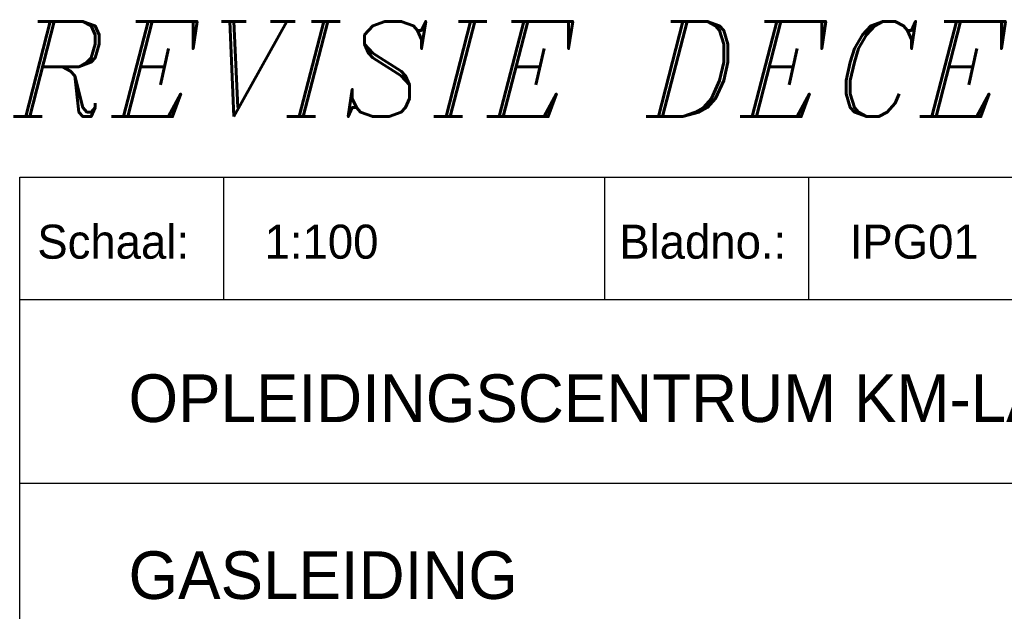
# Model space of a CAD drawing. Extents: x 0 to 118900, y 0 to 84100.
# Tile 19 of 24: x 100400 to 107636, y 4109 to 8456. Entities that reach past the tile are written whole.
import ezdxf

# ---------------------------------------------------------------- set-up
doc = ezdxf.new("R2010")
doc.units = 0
doc.header["$LTSCALE"] = 100
doc.layers.get('0').update_dxf_attribs({"linetype": 'CONTINUOUS'})
doc.layers.add('BL$4----', color=7, linetype='CONTINUOUS')
doc.layers.add('WL561---', color=4, linetype='CONTINUOUS')
doc.styles.add('BURO-025', font='BUROFONT.shx', dxfattribs={"height": 250})
doc.styles.add('BURO-035', font='BUROFONT.shx', dxfattribs={"height": 350})
doc.styles.add('BURO-050', font='BUROFONT.shx', dxfattribs={"height": 500})
doc.styles.add('ITALICC', font='italicc', dxfattribs={"width": 10, "height": 10})

# ---------------------------------------------------------------- blocks, each defined once
blk = doc.blocks.new('KUIJPERSKLEUR')
at = {"color": 1}
for p, q in [((-185, 10), (-185, 73)), ((-185, 73), (-10, 73)), ((-170, 64), (-170, 73)), ((-142, 64), (-142, 73)), ((-127, 64), (-127, 73)), ((-185, 64), (-10, 64)), ((-185, 50.5), (-55, 50.5))]:
    blk.add_line(p, q, dxfattribs=at)
at = {"color": 1, "style": 'BURO-025'}
for s, p in [('Schaal:', (-183.704, 67)), ('Bladno.:', (-140.935, 67))]:
    blk.add_text(s, height=2.5, dxfattribs=at).set_placement(p)
at = {"color": 150, "style": 'BURO-025'}
for tag, p in [('TKSCHAAL', (-167, 67)), ('TKBLADNR', (-124, 67)), ('TKDATCREAT', (-81, 67)), ('TKDATA', (-30, 67)), ('TKINIT', (-30, 58)), ('PRPRLEID', (-30, 49)), ('PRGRLEID', (-30, 40))]:
    blk.add_attdef(tag, p, '', height=2.5, dxfattribs=at)
at = {"color": 3, "style": 'BURO-035'}
for tag, p in [('PROMSCHR', (-177, 55)), ('TK1OMSCHR', (-177, 42))]:
    blk.add_attdef(tag, p, '', height=3.5, dxfattribs=at)
at = {"color": 1, "style": 'BURO-025'}
blk.add_attdef('TKFILE', (-4, 40), '', height=2.5, rotation=90, dxfattribs=at)
blk.add_attdef('PRNAAM', (-30, 31.5), '', height=2.5, dxfattribs=at)
at = {"color": 4, "style": 'BURO-050'}
blk.add_attdef('TKTEKNR', (-48, 19), '', height=5, dxfattribs=at)

msp = doc.modelspace()

# ---------------------------------------------------------------- block references
at = {"layer": 'BL$4----'}
ref = msp.add_blockref('KUIJPERSKLEUR', (118900, 0), dxfattribs=dict(at, xscale=100, yscale=100, zscale=100))
ref.add_attrib('TKSCHAAL', '1:100', (102200, 6700), dxfattribs={"layer": '0', "color": 150, "height": 250, "style": 'BURO-025'})
ref.add_attrib('TKBLADNR', 'IPG01', (106500, 6700), dxfattribs={"layer": '0', "color": 150, "height": 250, "style": 'BURO-025'})
ref.add_attrib('PROMSCHR', 'OPLEIDINGSCENTRUM KM-LAAN HELMOND', (101200, 5500), dxfattribs={"layer": '0', "color": 3, "height": 350, "style": 'BURO-035'})
ref.add_attrib('TK1OMSCHR', 'GASLEIDING', (101200, 4200), dxfattribs={"layer": '0', "color": 3, "height": 350, "style": 'BURO-035'})

# ---------------------------------------------------------------- texts
at = {"layer": 'WL561---', "color": 5, "linetype": 'CONTINUOUS', "style": 'ITALICC'}
msp.add_text('REVISIE DECEMBER 2002', height=700, dxfattribs=at).set_placement((100354.1, 7743.6))

doc.saveas('drawing.dxf')
